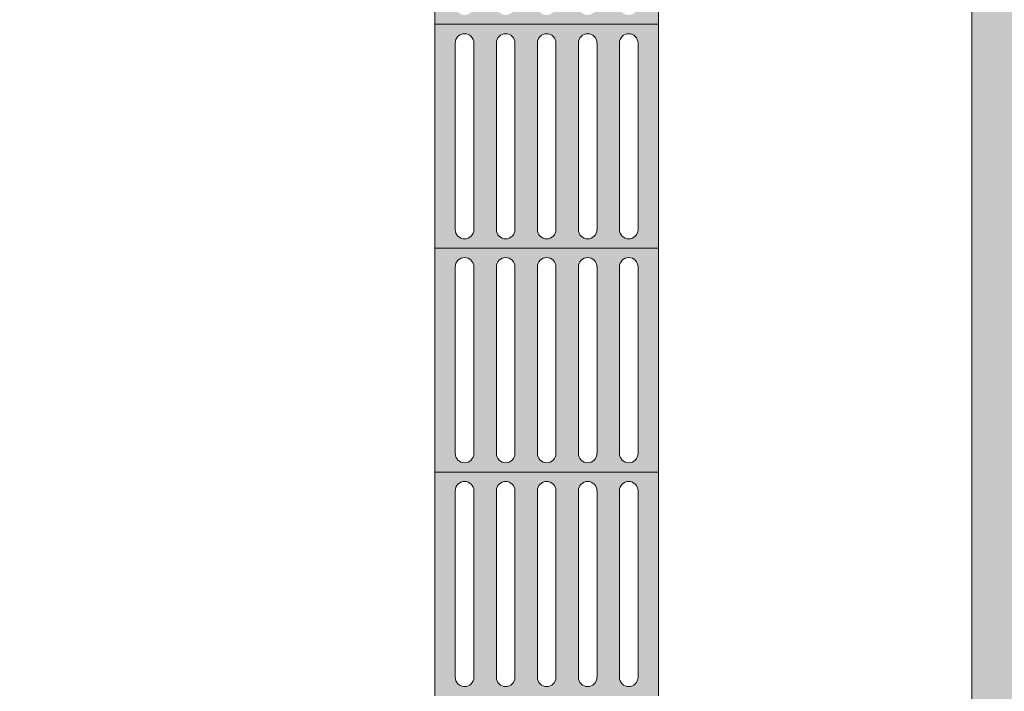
# Model space of a CAD drawing. Header units: metres. Extents: x -14.5 to 13.1, y -18.9 to 3.3.
# Tile 15 of 216: x 6.1 to 7.2, y -17.1 to -16.3. Entities that reach past the tile are written whole.
import ezdxf

# ---------------------------------------------------------------- set-up
doc = ezdxf.new("R2010")
doc.units = ezdxf.units.M
for name, color, linetype, lineweight in [('A-ANNO-DIMS', 7, 'Continuous', 9), ('A-ANNO-DIMS-58', 7, 'Continuous', 9), ('A-DETL-GENF', 7, 'Continuous', 5)]:
    doc.layers.add(name, color=color, linetype=linetype, lineweight=lineweight)
doc.layers.add('A-DETL', color=7, linetype='Continuous', lineweight=5, true_color=0x00a600)
doc.styles.add('Arial', font='arial.ttf', dxfattribs={"height": 0.087})
doc.dimstyles.new('Com_linha__ref__contínua__-_Cor_Vermelha_Arial_1_5mm', dxfattribs={"dimscale": 0.3048, "dimtxt": 0.088763, "dimasz": 0.380577, "dimexe": 0.285433, "dimexo": 0.285433, "dimgap": 0.028543, "dimtad": 1, "dimrnd": 0.01, "dimzin": 0, "dimdsep": 46, "dimtxsty": 'Arial', "dimblk1": 'OBLIQUE', "dimblk2": 'OBLIQUE', "dimsah": 1, "dimcen": 0.09, "dimdle": 0.285433, "dimazin": 0, "dimtfac": 1, "dimtdec": 4, "dimtix": 1, "dimtmove": 0, "dimatfit": 3, "dimfxl": 1, "dimtvp": 1, "dimtolj": 1, "dimtzin": 0, "dimarcsym": 2})

# ---------------------------------------------------------------- blocks, each defined once
blk = doc.blocks.new('DIMBLOCK65-PLANTA DE COBERTURA')
at = {"layer": 'A-ANNO-DIMS-58', "color": 242, "true_color": 0xbd2b2e, "transparency": 16777216}
for p, q in [((8.2594, -15.305), (8.2014, -15.247)), ((8.2594, -15.305), (7.5512, -15.305)), ((8.2594, -17.275), (8.2594, -15.305)), ((8.2594, -15.305), (8.3174, -15.363)), ((8.2594, -15.305), (8.3464, -15.305)), ((8.2594, -17.275), (8.2014, -17.217)), ((8.2594, -17.275), (6.0117, -17.275)), ((8.2594, -17.275), (8.3174, -17.333)), ((8.2594, -17.275), (8.3464, -17.275))]:
    blk.add_line(p, q, dxfattribs=at)
at = {"layer": 'A-ANNO-DIMS-58', "color": 0, "transparency": 16777216, "insert": (8.1378, -16.4075), "char_height": 0.087, "width": 0.281855, "attachment_point": 1, "rotation": 90, "line_spacing_factor": 0.941778, "style": 'Arial'}
blk.add_mtext('1,97', dxfattribs=at)
blk = doc.blocks.new('_Oblique')
at = {"color": 0, "linetype": 'ByBlock', "lineweight": -2}
blk.add_line((-0.5, -0.5), (0.5, 0.5), dxfattribs=at)

msp = doc.modelspace()

# ---------------------------------------------------------------- hatches: boundary and pattern name
at = {"layer": 'A-DETL-GENF', "true_color": 0xd2e2c2}
h = msp.add_hatch(color=254, dxfattribs=at)
h.paths.add_polyline_path([(7.9064, -18.235), (7.9064, -16.0575), (7.8632, -16.0201), (7.8544, -16.0159), (7.8501, -16.0147), (7.8421, -16.0147), (7.8361, -16.016), (7.8298, -16.0191), (7.8243, -16.0237), (7.8201, -16.0294), (7.817, -16.0385), (7.8164, -16.043), (7.8174, -16.0515), (7.8393, -16.1358), (7.8672, -16.2206), (7.8671, -16.2273), (7.8653, -16.2336), (7.8619, -16.2394), (7.8558, -16.245), (7.8496, -16.248), (7.8452, -16.2493), (7.8383, -16.2494), (7.8321, -16.248), (7.8213, -16.2425), (7.8159, -16.2414), (7.8103, -16.2417), (7.8051, -16.2435), (7.8005, -16.2465), (7.7845, -16.2646), (7.7697, -16.2746), (7.7526, -16.2808), (7.7344, -16.2825), (7.7038, -16.2889), (7.6695, -16.2934), (7.6009, -16.2934), (7.5944, -16.2922), (7.5858, -16.2884), (7.5782, -16.2828), (7.5721, -16.2756), (7.5696, -16.2701), (7.5685, -16.2652), (7.5669, -16.2638), (7.5645, -16.2635), (7.5629, -16.2641), (7.5613, -16.2662), (7.5613, -16.2684), (7.5631, -16.2773), (7.5621, -16.2888), (7.5611, -16.2912), (7.5591, -16.2943), (7.5568, -16.2966), (7.553, -16.2987), (7.5493, -16.2997), (7.5451, -16.2997), (7.5395, -16.2986), (7.529, -16.2982), (7.5169, -16.2961), (7.5008, -16.2903), (7.4865, -16.2809), (7.4747, -16.2684), (7.4662, -16.2535), (7.4614, -16.237), (7.4606, -16.2199), (7.4447, -16.1887), (7.4375, -16.1808), (7.4285, -16.1751), (7.4183, -16.1719), (7.4077, -16.1713), (7.3973, -16.1735), (7.3878, -16.1782), (7.3798, -16.1853), (7.3664, -16.2045), (7.3579, -16.2263), (7.3541, -16.2428), (7.3454, -16.2602), (7.3413, -16.2628), (7.3389, -16.2633), (7.334, -16.2627), (7.3299, -16.2599), (7.3285, -16.2579), (7.3042, -16.2045), (7.2803, -16.159), (7.274, -16.1559), (7.267, -16.1544), (7.26, -16.1549), (7.2533, -16.1571), (7.2474, -16.161), (7.2427, -16.1663), (7.2249, -16.1918), (7.2064, -16.2166), (7.2064, -18.235), (7.6299, -18.235)])
h.paths.add_polyline_path([(7.2557, -14.6376), (7.2771, -14.6348), (7.2831, -14.6328), (7.2885, -14.6294), (7.2929, -14.6249), (7.2966, -14.6187), (7.2983, -14.6136), (7.3007, -14.5885), (7.2963, -14.5634), (7.2741, -14.5432), (7.2481, -14.5276), (7.2195, -14.5173), (7.2064, -14.5108), (7.2064, -14.6296), (7.2341, -14.6363)])
h.paths.add_polyline_path([(7.7966, -14.5227), (7.7993, -14.5223), (7.8019, -14.5212), (7.8684, -14.4764), (7.9064, -14.4421), (7.9064, -11.635), (7.2064, -11.635), (7.2064, -14.4325), (7.2481, -14.4438), (7.2771, -14.4498), (7.3136, -14.4486), (7.3498, -14.4382), (7.3823, -14.4192), (7.3854, -14.4101), (7.3863, -14.4005), (7.3849, -14.391), (7.3813, -14.3821), (7.3757, -14.3743), (7.3684, -14.368), (7.3489, -14.3579), (7.3438, -14.3543), (7.3407, -14.3507), (7.3398, -14.3461), (7.3413, -14.3417), (7.3489, -14.3329), (7.3599, -14.3255), (7.3692, -14.3217), (7.3813, -14.3201), (7.3923, -14.3211), (7.4572, -14.3308), (7.5228, -14.3325), (7.5886, -14.3261), (7.6522, -14.312), (7.6665, -14.3135), (7.6801, -14.3182), (7.6925, -14.3262), (7.7024, -14.3362), (7.7099, -14.3485), (7.7144, -14.3622), (7.7157, -14.3765), (7.7128, -14.3981), (7.7138, -14.4055), (7.7166, -14.4122), (7.7224, -14.4192), (7.7268, -14.4227), (7.7335, -14.4256), (7.7408, -14.4267), (7.7695, -14.4055), (7.7966, -14.3816), (7.7999, -14.3808), (7.8047, -14.3826), (7.8065, -14.3856), (7.8066, -14.389), (7.7939, -14.4556), (7.7853, -14.5129), (7.7859, -14.5154), (7.7872, -14.5179), (7.789, -14.5199), (7.7913, -14.5215), (7.7939, -14.5224)])
h.paths.add_polyline_path([(7.2064, -8.435), (7.9064, -8.435), (7.9064, -8.235), (7.2064, -8.235), (7.2064, -8.3339)])
at = {"layer": 'A-DETL-GENF', "true_color": 0xffffff}
h = msp.add_hatch(color=7, dxfattribs=at)
h.paths.add_polyline_path([(6.6856, -16.34), (6.8564, -16.34), (6.8564, -16.09), (6.6064, -16.09), (6.6064, -16.34), (6.6829, -16.34)])
h.paths.add_polyline_path([(6.7772, -16.3296), (6.7745, -16.3293), (6.772, -16.3282), (6.7699, -16.3266), (6.7682, -16.3244), (6.7672, -16.3219), (6.7668, -16.3192), (6.7672, -16.1082), (6.7682, -16.1057), (6.7699, -16.1035), (6.772, -16.1019), (6.7745, -16.1008), (6.7772, -16.1005), (6.7799, -16.1008), (6.7825, -16.1019), (6.7846, -16.1035), (6.7863, -16.1057), (6.7873, -16.1085), (6.7877, -16.1109), (6.7871, -16.3223), (6.7863, -16.3244), (6.7846, -16.3266), (6.7801, -16.3292), (6.7799, -16.3293)])
h.paths.add_polyline_path([(6.7314, -16.3296), (6.7287, -16.3293), (6.7262, -16.3282), (6.724, -16.3266), (6.7224, -16.3244), (6.7214, -16.3219), (6.721, -16.3192), (6.7214, -16.1082), (6.7224, -16.1057), (6.724, -16.1035), (6.7262, -16.1019), (6.7287, -16.1008), (6.7314, -16.1005), (6.7341, -16.1008), (6.7366, -16.1019), (6.7388, -16.1035), (6.7404, -16.1057), (6.7415, -16.1085), (6.7418, -16.1109), (6.7415, -16.3219), (6.7404, -16.3244), (6.7388, -16.3266), (6.7366, -16.3282), (6.7341, -16.3293)])
h.paths.add_polyline_path([(6.6856, -16.3296), (6.6829, -16.3293), (6.6804, -16.3282), (6.6782, -16.3266), (6.6766, -16.3244), (6.6755, -16.3219), (6.6752, -16.3192), (6.6755, -16.1082), (6.6766, -16.1057), (6.6782, -16.1035), (6.6804, -16.1019), (6.6829, -16.1008), (6.6879, -16.1008), (6.6883, -16.1008), (6.6908, -16.1019), (6.6929, -16.1035), (6.6946, -16.1057), (6.6957, -16.1085), (6.696, -16.1109), (6.6956, -16.3219), (6.6946, -16.3244), (6.6929, -16.3266), (6.6908, -16.3282), (6.6879, -16.3293)])
h.paths.add_polyline_path([(6.8231, -16.3296), (6.8204, -16.3293), (6.8179, -16.3282), (6.8157, -16.3266), (6.8141, -16.3244), (6.813, -16.3219), (6.8127, -16.3192), (6.813, -16.1082), (6.8141, -16.1057), (6.8157, -16.1035), (6.8179, -16.1019), (6.8204, -16.1008), (6.8231, -16.1005), (6.8258, -16.1008), (6.8283, -16.1019), (6.8304, -16.1035), (6.8321, -16.1057), (6.8332, -16.1085), (6.8335, -16.1109), (6.8331, -16.3219), (6.8321, -16.3244), (6.8304, -16.3266), (6.8283, -16.3282), (6.8258, -16.3293)])
h.paths.add_polyline_path([(6.6397, -16.3296), (6.637, -16.3293), (6.6345, -16.3282), (6.6324, -16.3266), (6.6307, -16.3244), (6.6297, -16.3219), (6.6293, -16.3192), (6.6297, -16.1082), (6.6307, -16.1057), (6.6324, -16.1035), (6.6345, -16.1019), (6.637, -16.1008), (6.6397, -16.1005), (6.6424, -16.1008), (6.645, -16.1019), (6.6471, -16.1035), (6.6488, -16.1057), (6.6498, -16.1085), (6.6502, -16.1109), (6.6498, -16.3219), (6.6488, -16.3244), (6.6471, -16.3266), (6.645, -16.3282), (6.6424, -16.3293)])
h = msp.add_hatch(color=7, dxfattribs=at)
h.paths.add_polyline_path([(6.645, -16.59), (6.8564, -16.59), (6.8564, -16.34), (6.6064, -16.34), (6.6064, -16.59), (6.6424, -16.59)])
h.paths.add_polyline_path([(6.7772, -16.5796), (6.7745, -16.5793), (6.772, -16.5782), (6.7699, -16.5766), (6.7682, -16.5744), (6.7672, -16.5719), (6.7668, -16.5692), (6.7672, -16.3582), (6.7682, -16.3557), (6.7699, -16.3535), (6.772, -16.3519), (6.7745, -16.3508), (6.7772, -16.3505), (6.7799, -16.3508), (6.7825, -16.3519), (6.7846, -16.3535), (6.7863, -16.3557), (6.7873, -16.3582), (6.7877, -16.3609), (6.7871, -16.5723), (6.7863, -16.5744), (6.7846, -16.5766), (6.7801, -16.5792), (6.7799, -16.5793)])
h.paths.add_polyline_path([(6.6856, -16.5796), (6.6829, -16.5793), (6.6804, -16.5782), (6.6782, -16.5766), (6.6766, -16.5744), (6.6755, -16.5719), (6.6752, -16.5692), (6.6755, -16.3582), (6.6766, -16.3557), (6.6782, -16.3535), (6.6804, -16.3519), (6.6829, -16.3508), (6.6879, -16.3508), (6.6883, -16.3508), (6.6908, -16.3519), (6.6929, -16.3535), (6.6946, -16.3557), (6.6956, -16.3582), (6.696, -16.3609), (6.6956, -16.5719), (6.6946, -16.5744), (6.6929, -16.5766), (6.6908, -16.5782), (6.6879, -16.5793)])
h.paths.add_polyline_path([(6.7314, -16.5796), (6.7287, -16.5793), (6.7262, -16.5782), (6.724, -16.5766), (6.7224, -16.5744), (6.7214, -16.5719), (6.721, -16.5692), (6.7214, -16.3582), (6.7224, -16.3557), (6.724, -16.3535), (6.7262, -16.3519), (6.7287, -16.3508), (6.7314, -16.3505), (6.7341, -16.3508), (6.7366, -16.3519), (6.7388, -16.3535), (6.7404, -16.3557), (6.7415, -16.3582), (6.7418, -16.3609), (6.7415, -16.5719), (6.7404, -16.5744), (6.7388, -16.5766), (6.7366, -16.5782), (6.7341, -16.5793)])
h.paths.add_polyline_path([(6.8231, -16.5796), (6.8204, -16.5793), (6.8179, -16.5782), (6.8157, -16.5766), (6.8141, -16.5744), (6.813, -16.5719), (6.8127, -16.5692), (6.813, -16.3582), (6.8141, -16.3557), (6.8157, -16.3535), (6.8179, -16.3519), (6.8204, -16.3508), (6.8231, -16.3505), (6.8258, -16.3508), (6.8283, -16.3519), (6.8304, -16.3535), (6.8321, -16.3557), (6.8331, -16.3582), (6.8335, -16.3609), (6.8331, -16.5719), (6.8321, -16.5744), (6.8304, -16.5766), (6.8283, -16.5782), (6.8258, -16.5793)])
h.paths.add_polyline_path([(6.6397, -16.5796), (6.637, -16.5793), (6.6345, -16.5782), (6.6324, -16.5766), (6.6307, -16.5744), (6.6297, -16.5719), (6.6293, -16.5692), (6.6297, -16.3582), (6.6307, -16.3557), (6.6324, -16.3535), (6.6345, -16.3519), (6.637, -16.3508), (6.6397, -16.3505), (6.6424, -16.3508), (6.645, -16.3519), (6.6471, -16.3535), (6.6488, -16.3557), (6.6498, -16.3582), (6.6502, -16.3609), (6.6498, -16.5719), (6.6488, -16.5744), (6.6471, -16.5766), (6.645, -16.5782), (6.6424, -16.5793)])
h = msp.add_hatch(color=7, dxfattribs=at)
h.paths.add_polyline_path([(6.645, -16.84), (6.8564, -16.84), (6.8564, -16.59), (6.6064, -16.59), (6.6064, -16.84), (6.6424, -16.84)])
h.paths.add_polyline_path([(6.7772, -16.8296), (6.7745, -16.8293), (6.772, -16.8282), (6.7699, -16.8266), (6.7682, -16.8244), (6.7672, -16.8219), (6.7668, -16.8192), (6.7672, -16.6082), (6.7682, -16.6057), (6.7699, -16.6035), (6.772, -16.6019), (6.7745, -16.6008), (6.7772, -16.6005), (6.7799, -16.6008), (6.7825, -16.6019), (6.7846, -16.6035), (6.7863, -16.6057), (6.7873, -16.6082), (6.7877, -16.6109), (6.7871, -16.8223), (6.7863, -16.8244), (6.7846, -16.8266), (6.7801, -16.8292), (6.7799, -16.8293)])
h.paths.add_polyline_path([(6.8231, -16.8296), (6.8204, -16.8293), (6.8179, -16.8282), (6.8157, -16.8266), (6.8141, -16.8244), (6.813, -16.8219), (6.8127, -16.8192), (6.813, -16.6082), (6.8141, -16.6057), (6.8157, -16.6035), (6.8179, -16.6019), (6.8204, -16.6008), (6.8231, -16.6005), (6.8258, -16.6008), (6.8283, -16.6019), (6.8304, -16.6035), (6.8321, -16.6057), (6.8331, -16.6082), (6.8335, -16.6109), (6.8331, -16.8219), (6.8321, -16.8244), (6.8304, -16.8266), (6.8283, -16.8282), (6.8258, -16.8293)])
h.paths.add_polyline_path([(6.7314, -16.8296), (6.7287, -16.8293), (6.7262, -16.8282), (6.724, -16.8266), (6.7224, -16.8244), (6.7214, -16.8219), (6.721, -16.8192), (6.7214, -16.6082), (6.7224, -16.6057), (6.724, -16.6035), (6.7262, -16.6019), (6.7287, -16.6008), (6.7314, -16.6005), (6.7341, -16.6008), (6.7366, -16.6019), (6.7388, -16.6035), (6.7404, -16.6057), (6.7415, -16.6082), (6.7418, -16.6109), (6.7415, -16.8219), (6.7404, -16.8244), (6.7388, -16.8266), (6.7366, -16.8282), (6.7341, -16.8293)])
h.paths.add_polyline_path([(6.6397, -16.8296), (6.637, -16.8293), (6.6345, -16.8282), (6.6324, -16.8266), (6.6307, -16.8244), (6.6297, -16.8219), (6.6293, -16.8192), (6.6297, -16.6082), (6.6307, -16.6057), (6.6324, -16.6035), (6.6345, -16.6019), (6.637, -16.6008), (6.6397, -16.6005), (6.6424, -16.6008), (6.645, -16.6019), (6.6471, -16.6035), (6.6488, -16.6057), (6.6498, -16.6082), (6.6502, -16.6109), (6.6498, -16.8219), (6.6488, -16.8244), (6.6471, -16.8266), (6.645, -16.8282), (6.6424, -16.8293)])
h.paths.add_polyline_path([(6.6856, -16.8296), (6.6829, -16.8293), (6.6804, -16.8282), (6.6782, -16.8266), (6.6766, -16.8244), (6.6755, -16.8219), (6.6752, -16.8192), (6.6755, -16.6082), (6.6766, -16.6057), (6.6782, -16.6035), (6.6804, -16.6019), (6.6829, -16.6008), (6.6879, -16.6008), (6.6883, -16.6008), (6.6908, -16.6019), (6.6929, -16.6035), (6.6946, -16.6057), (6.6956, -16.6082), (6.696, -16.6109), (6.6956, -16.8219), (6.6946, -16.8244), (6.6929, -16.8266), (6.6908, -16.8282), (6.6879, -16.8293)])
h = msp.add_hatch(color=7, dxfattribs=at)
h.paths.add_polyline_path([(6.645, -17.09), (6.8564, -17.09), (6.8564, -16.84), (6.6064, -16.84), (6.6064, -17.09), (6.6424, -17.09)])
h.paths.add_polyline_path([(6.7772, -17.0796), (6.7745, -17.0793), (6.772, -17.0782), (6.7699, -17.0766), (6.7682, -17.0744), (6.7671, -17.0711), (6.7668, -17.0692), (6.7672, -16.8582), (6.7682, -16.8557), (6.7699, -16.8535), (6.772, -16.8519), (6.7745, -16.8508), (6.7772, -16.8505), (6.7799, -16.8508), (6.7825, -16.8519), (6.7846, -16.8535), (6.7863, -16.8557), (6.7873, -16.8582), (6.7877, -16.8609), (6.7871, -17.0723), (6.7863, -17.0744), (6.7846, -17.0766), (6.7801, -17.0792), (6.7799, -17.0793)])
h.paths.add_polyline_path([(6.8231, -17.0796), (6.8204, -17.0793), (6.8179, -17.0782), (6.8157, -17.0766), (6.8141, -17.0744), (6.8129, -17.0711), (6.8127, -17.0692), (6.813, -16.8582), (6.8141, -16.8557), (6.8157, -16.8535), (6.8179, -16.8519), (6.8204, -16.8508), (6.8231, -16.8505), (6.8258, -16.8508), (6.8283, -16.8519), (6.8304, -16.8535), (6.8321, -16.8557), (6.8331, -16.8582), (6.8335, -16.8609), (6.8331, -17.0719), (6.8321, -17.0744), (6.8304, -17.0766), (6.8283, -17.0782), (6.8258, -17.0793)])
h.paths.add_polyline_path([(6.6397, -17.0796), (6.637, -17.0793), (6.6345, -17.0782), (6.6324, -17.0766), (6.6307, -17.0744), (6.6296, -17.0711), (6.6293, -17.0692), (6.6297, -16.8582), (6.6307, -16.8557), (6.6324, -16.8535), (6.6345, -16.8519), (6.637, -16.8508), (6.6397, -16.8505), (6.6424, -16.8508), (6.645, -16.8519), (6.6471, -16.8535), (6.6488, -16.8557), (6.6498, -16.8582), (6.6502, -16.8609), (6.6498, -17.0719), (6.6488, -17.0744), (6.6471, -17.0766), (6.645, -17.0782), (6.6424, -17.0793)])
h.paths.add_polyline_path([(6.6856, -17.0796), (6.6829, -17.0793), (6.6804, -17.0782), (6.6782, -17.0766), (6.6766, -17.0744), (6.6754, -17.0711), (6.6752, -17.0692), (6.6755, -16.8582), (6.6766, -16.8557), (6.6782, -16.8535), (6.6804, -16.8519), (6.6829, -16.8508), (6.6879, -16.8508), (6.6883, -16.8508), (6.6908, -16.8519), (6.6929, -16.8535), (6.6946, -16.8557), (6.6956, -16.8582), (6.696, -16.8609), (6.6956, -17.0719), (6.6946, -17.0744), (6.6929, -17.0766), (6.6908, -17.0782), (6.6879, -17.0793)])
h.paths.add_polyline_path([(6.7314, -17.0796), (6.7287, -17.0793), (6.7262, -17.0782), (6.724, -17.0766), (6.7224, -17.0744), (6.7212, -17.0711), (6.721, -17.0692), (6.7214, -16.8582), (6.7224, -16.8557), (6.724, -16.8535), (6.7262, -16.8519), (6.7287, -16.8508), (6.7314, -16.8505), (6.7341, -16.8508), (6.7366, -16.8519), (6.7388, -16.8535), (6.7404, -16.8557), (6.7415, -16.8582), (6.7418, -16.8609), (6.7415, -17.0719), (6.7404, -17.0744), (6.7388, -17.0766), (6.7366, -17.0782), (6.7341, -17.0793)])

# ---------------------------------------------------------------- linework, layer by layer
at = {"layer": 'A-DETL', "color": 9, "true_color": 0xc0c0c0}
for p, q in [((7.2064, -18.235), (7.2064, -8.235)), ((7.2064, -16.2163), (7.2064, -18.235))]:
    msp.add_line(p, q, dxfattribs=at)
at = {"layer": 'A-DETL', "color": 8, "true_color": 0x808080}
for p, q in [((6.6064, -16.09), (6.6064, -16.34)), ((6.8564, -16.34), (6.8564, -16.09)), ((6.8564, -16.34), (6.6064, -16.34)), ((6.6064, -16.34), (6.6064, -16.59)), ((6.8564, -16.59), (6.8564, -16.34)), ((6.6293, -16.5692), (6.6293, -16.3609)), ((6.6502, -16.3609), (6.6502, -16.5692)), ((6.6752, -16.5692), (6.6752, -16.3609)), ((6.696, -16.3609), (6.696, -16.5692)), ((6.721, -16.5692), (6.721, -16.3609)), ((6.7418, -16.3609), (6.7418, -16.5692)), ((6.7668, -16.5692), (6.7668, -16.3609)), ((6.7877, -16.3609), (6.7877, -16.5692)), ((6.8127, -16.5692), (6.8127, -16.3609)), ((6.8335, -16.3609), (6.8335, -16.5692)), ((6.8564, -16.59), (6.6064, -16.59)), ((6.6064, -16.59), (6.6064, -16.84)), ((6.8564, -16.84), (6.8564, -16.59)), ((6.6293, -16.8192), (6.6293, -16.6109)), ((6.6502, -16.6109), (6.6502, -16.8192)), ((6.6752, -16.8192), (6.6752, -16.6109)), ((6.696, -16.6109), (6.696, -16.8192)), ((6.721, -16.8192), (6.721, -16.6109)), ((6.7418, -16.6109), (6.7418, -16.8192)), ((6.7668, -16.8192), (6.7668, -16.6109)), ((6.7877, -16.6109), (6.7877, -16.8192)), ((6.8127, -16.8192), (6.8127, -16.6109)), ((6.8335, -16.6109), (6.8335, -16.8192)), ((6.8564, -16.84), (6.6064, -16.84)), ((6.6064, -16.84), (6.6064, -17.09)), ((6.8564, -17.09), (6.8564, -16.84)), ((6.6293, -17.0692), (6.6293, -16.8609)), ((6.6502, -16.8609), (6.6502, -17.0692)), ((6.6752, -17.0692), (6.6752, -16.8609)), ((6.696, -16.8609), (6.696, -17.0692)), ((6.721, -17.0692), (6.721, -16.8609)), ((6.7418, -16.8609), (6.7418, -17.0692)), ((6.7668, -17.0692), (6.7668, -16.8609)), ((6.7877, -16.8609), (6.7877, -17.0692)), ((6.8127, -17.0692), (6.8127, -16.8609)), ((6.8335, -16.8609), (6.8335, -17.0692))]:
    msp.add_line(p, q, dxfattribs=at)
for centre, start, end in [((6.6397, -16.3609), 0, 180), ((6.6856, -16.3609), 0, 180), ((6.7314, -16.3609), 0, 180), ((6.7772, -16.3609), 0, 180), ((6.8231, -16.3609), 0, 180), ((6.6397, -16.5692), 180, 0), ((6.6856, -16.5692), 180, 0), ((6.7314, -16.5692), 180, 0), ((6.7772, -16.5692), 180, 0), ((6.8231, -16.5692), 180, 0), ((6.6397, -16.6109), 0, 180), ((6.6856, -16.6109), 0, 180), ((6.7314, -16.6109), 0, 180), ((6.7772, -16.6109), 0, 180), ((6.8231, -16.6109), 0, 180), ((6.6397, -16.8192), 180, 0), ((6.6856, -16.8192), 180, 0), ((6.7314, -16.8192), 180, 0), ((6.7772, -16.8192), 180, 0), ((6.8231, -16.8192), 180, 0), ((6.6397, -16.8609), 0, 180), ((6.6856, -16.8609), 0, 180), ((6.7314, -16.8609), 0, 180), ((6.7772, -16.8609), 0, 180), ((6.8231, -16.8609), 0, 180), ((6.6397, -17.0692), 180, 0), ((6.6856, -17.0692), 180, 0), ((6.7314, -17.0692), 180, 0), ((6.7772, -17.0692), 180, 0), ((6.8231, -17.0692), 180, 0)]:
    msp.add_arc(centre, 0.0104, start, end, dxfattribs=at)

# ---------------------------------------------------------------- dimensions: what is measured, and where the dimension line sits
at = {"layer": 'A-ANNO-DIMS', "color": 242, "true_color": 0xbd2b2e}
dim = msp.add_linear_dim(base=(8.2594, -15.305), p1=(5.9247, -17.275), p2=(7.4642, -15.305), angle=90, dimstyle='Com_linha__ref__contínua__-_Cor_Vermelha_Arial_1_5mm', override={"dimpost": '<>', "dimfxl": 2.500206}, dxfattribs=at)
dim.commit()
dim.dimension.update_dxf_attribs({"geometry": 'DIMBLOCK65-PLANTA DE COBERTURA', "text_midpoint": (8.2063, -16.29)})

doc.saveas('drawing.dxf')
